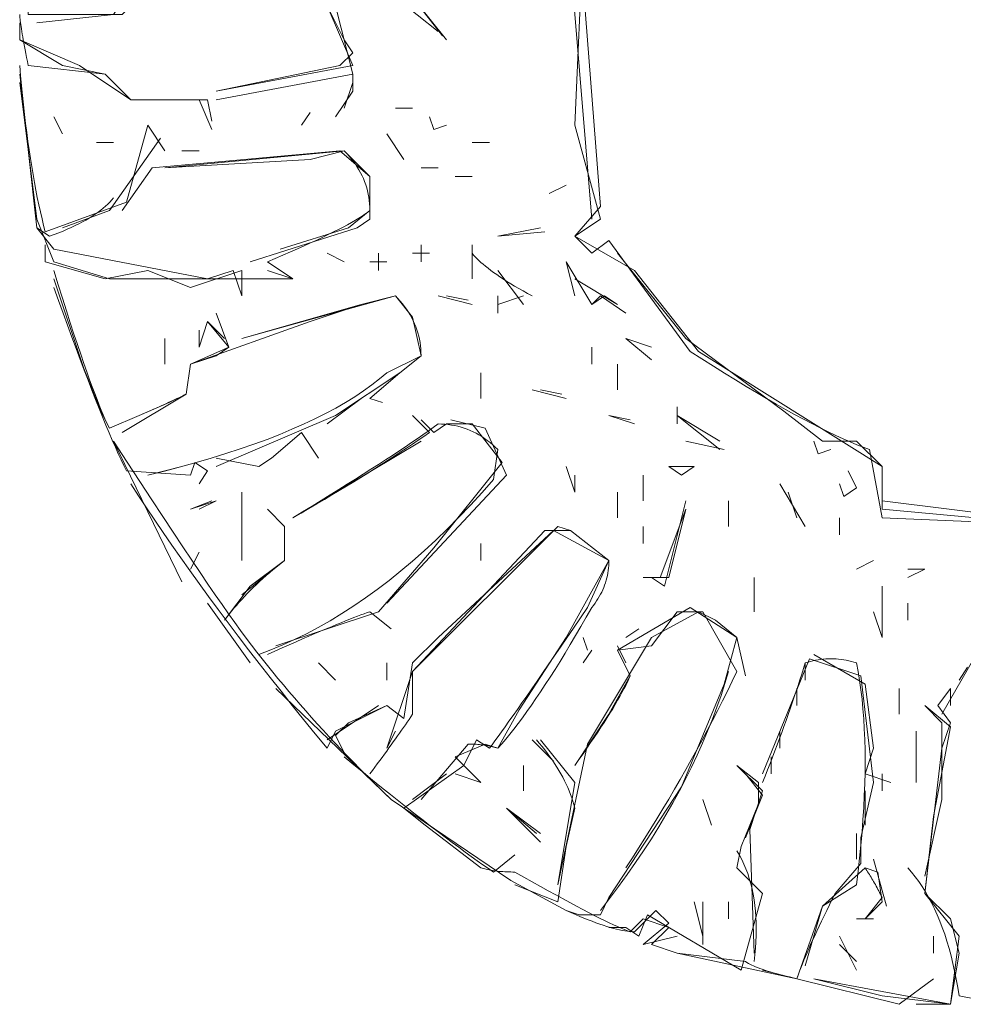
# Model space of a CAD drawing. Header units: inches. Extents: x -47 to 91, y 143 to 395.
# Tile 5 of 8: x -33 to 15, y 296 to 347. Entities that reach past the tile are written whole.
import ezdxf

# ---------------------------------------------------------------- set-up
doc = ezdxf.new("R2010")
doc.units = ezdxf.units.IN
doc.header["$MEASUREMENT"] = 0
doc.linetypes.add('Durchgehend', pattern=[0])
doc.layers.get('0').update_dxf_attribs({"linetype": 'Durchgehend', "lineweight": 0})

msp = doc.modelspace()

# ---------------------------------------------------------------- linework, layer by layer
at = {"color": 2, "linetype": 'Durchgehend', "lineweight": 0, "true_color": 0xffff00}
for p, q in [((-5.265, 352.639), (-3.946, 336.815)), ((-14.056, 348.243), (-11.858, 346.485)), ((-16.693, 342.529), (-16.254, 343.848)), ((-16.254, 344.287), (-16.254, 343.408)), ((-17.133, 342.089), (-16.254, 343.408)), ((-14.056, 342.529), (-13.177, 342.529)), ((-31.638, 342.089), (-31.199, 341.21)), ((-18.891, 341.65), (-18.452, 342.309)), ((-26.803, 341.65), (-25.924, 340.331)), ((-14.496, 341.21), (-13.617, 339.892)), ((-29.441, 340.771), (-28.562, 340.771)), ((-25.924, 339.452), (-16.693, 340.331)), ((-25.045, 340.331), (-24.166, 340.331)), ((-10.1, 340.771), (-9.221, 340.771)), ((-10.1, 340.771), (-9.221, 340.771)), ((-10.1, 340.771), (-9.221, 340.771)), ((-12.737, 339.452), (-11.858, 339.452)), ((-10.979, 339.013), (-10.1, 339.013)), ((-6.144, 338.133), (-5.265, 338.573)), ((-8.781, 335.936), (-6.584, 336.375)), ((-8.781, 335.936), (-6.584, 336.375)), ((-8.781, 335.936), (-6.364, 336.155)), ((-12.737, 335.496), (-12.737, 334.617)), ((-10.1, 335.496), (-10.1, 333.738)), ((-17.573, 335.057), (-16.693, 334.617)), ((-14.935, 335.057), (-14.935, 334.177)), ((-13.177, 335.057), (-12.298, 335.057)), ((-20.649, 334.617), (-19.331, 333.738)), ((-15.375, 334.617), (-14.496, 334.617)), ((-5.265, 334.617), (-4.825, 332.859)), ((-20.649, 334.177), (-19.331, 333.738)), ((-8.781, 334.177), (-7.463, 332.419)), ((-4.825, 333.738), (-2.628, 332.419)), ((-11.858, 332.859), (-10.1, 332.419)), ((-11.858, 332.859), (-10.1, 332.419)), ((-11.419, 332.859), (-10.32, 332.639)), ((-8.781, 332.859), (-8.781, 331.98)), ((-8.781, 332.419), (-7.463, 332.859)), ((-23.726, 331.54), (-22.847, 330.661)), ((-25.924, 330.661), (-25.924, 329.342)), ((-24.166, 331.1), (-24.166, 330.221)), ((-24.166, 331.1), (-24.166, 330.221)), ((-2.188, 330.661), (-0.869, 329.562)), ((-2.188, 330.661), (-0.869, 330.221)), ((-2.188, 330.661), (-1.529, 330.441)), ((-3.946, 330.221), (-3.946, 329.342)), ((-2.628, 329.342), (-2.628, 328.024)), ((-9.66, 328.903), (-9.66, 327.584)), ((-7.023, 328.024), (-5.265, 327.584)), ((-7.023, 328.024), (-5.265, 327.584)), ((-6.584, 328.024), (-5.485, 327.804)), ((-17.573, 326.265), (-15.814, 327.584)), ((0.449, 327.144), (0.449, 326.265)), ((-28.781, 326.046), (-27.243, 326.705)), ((-28.781, 326.046), (-27.243, 326.705)), ((-12.298, 325.826), (-13.177, 326.705)), ((-3.067, 326.705), (-1.968, 326.485)), ((-3.067, 326.705), (-1.968, 326.485)), ((-3.067, 326.705), (-1.748, 326.265)), ((0.449, 326.705), (2.647, 324.947)), ((0.449, 326.705), (2.647, 325.386)), ((-12.078, 325.826), (-12.737, 326.485)), ((-28.562, 325.386), (-25.045, 318.133)), ((-19.331, 321.43), (-12.737, 325.386)), ((0.889, 325.386), (2.867, 324.947)), ((-9.001, 323.408), (-8.781, 324.947)), ((-26.803, 323.628), (-25.045, 324.068)), ((-5.265, 324.068), (-4.825, 322.749)), ((0.01, 324.068), (1.329, 324.068)), ((0.449, 324.068), (1.329, 324.068)), ((-4.825, 323.628), (-4.825, 322.749)), ((-1.309, 323.628), (-1.309, 322.309)), ((5.724, 323.188), (7.043, 320.991)), ((-21.968, 322.749), (-21.968, 319.232)), ((-21.968, 322.749), (-21.968, 320.111)), ((-2.628, 322.749), (-2.628, 321.43)), ((-2.628, 322.749), (-2.628, 321.43)), ((6.164, 322.749), (6.603, 321.43)), ((6.164, 322.749), (6.603, 321.43)), ((-24.606, 321.87), (-23.507, 322.309)), ((-24.606, 321.87), (-23.287, 322.309)), ((-24.166, 321.87), (-23.287, 322.309)), ((-21.968, 322.309), (-21.968, 320.111)), ((3.087, 322.309), (3.087, 320.991)), ((8.801, 321.43), (8.801, 320.551)), ((-1.309, 320.991), (-1.309, 320.111)), ((-9.66, 320.111), (-9.66, 319.232)), ((-24.606, 318.793), (-24.166, 319.672)), ((9.68, 318.793), (10.559, 319.232)), ((12.318, 318.353), (13.197, 318.793)), ((12.318, 318.793), (13.197, 318.793)), ((4.405, 318.353), (4.405, 316.595)), ((10.999, 317.914), (10.999, 317.035)), ((10.999, 317.914), (10.999, 316.155)), ((-23.726, 317.035), (-21.529, 313.958)), ((12.318, 317.035), (12.318, 316.155)), ((-15.375, 316.595), (-14.276, 315.716)), ((1.548, 316.595), (-0.869, 315.276)), ((10.559, 316.595), (10.999, 315.276)), ((10.999, 316.155), (10.999, 315.276)), ((-2.188, 315.276), (-1.529, 315.716)), ((-4.386, 315.276), (-4.166, 314.617)), ((-4.386, 313.958), (-3.946, 314.617)), ((-2.628, 314.837), (-2.188, 313.958)), ((-18.012, 313.958), (-17.133, 313.079)), ((-14.496, 313.958), (-14.496, 313.079)), ((7.043, 313.958), (7.043, 313.079)), ((7.482, 314.397), (10.12, 312.859)), ((14.076, 311.32), (15.834, 314.397)), ((14.955, 313.079), (15.394, 313.738)), ((6.603, 312.639), (6.603, 311.76)), ((11.878, 312.639), (11.878, 311.32)), ((14.515, 312.639), (14.515, 311.76)), ((-17.573, 310.002), (-14.935, 311.76)), ((14.515, 310.661), (13.197, 311.76)), ((-14.496, 309.562), (-14.056, 310.441)), ((5.724, 310.441), (5.724, 309.562)), ((12.757, 310.441), (12.757, 307.804)), ((-7.023, 310.002), (-5.924, 308.903)), ((-10.32, 309.782), (-12.737, 306.925)), ((12.757, 309.562), (12.757, 308.243)), ((12.757, 309.562), (12.757, 307.804)), ((5.285, 309.122), (5.285, 308.243)), ((-7.463, 308.683), (-7.463, 307.364)), ((-13.177, 306.925), (-11.419, 308.243)), ((-10.979, 308.243), (-9.66, 307.804)), ((10.12, 308.243), (11.438, 307.804)), ((10.999, 308.243), (10.999, 307.364)), ((10.12, 307.364), (10.12, 305.606)), ((1.768, 306.925), (2.208, 305.606)), ((-8.342, 306.485), (-6.584, 304.727)), ((-8.342, 306.485), (-6.803, 305.166)), ((-8.342, 306.485), (-6.584, 305.166)), ((9.68, 305.166), (9.68, 303.848)), ((-9.001, 303.188), (-7.902, 304.068)), ((10.559, 303.848), (11.219, 301.43)), ((10.999, 301.87), (10.12, 300.771)), ((1.329, 301.65), (1.768, 299.892)), ((1.768, 301.65), (1.768, 300.771)), ((3.087, 301.65), (3.087, 300.771)), ((3.087, 301.65), (3.087, 300.771)), ((1.768, 301.21), (1.768, 299.452)), ((9.68, 300.771), (10.559, 300.771)), ((8.801, 299.892), (9.68, 298.133)), ((13.636, 299.892), (13.636, 299.013)), ((-0.869, 299.452), (0.449, 299.013)), ((8.801, 299.452), (9.68, 298.573)), ((3.966, 298.573), (0.449, 299.013)), ((12.757, 296.375), (14.515, 296.375))]:
    msp.add_line(p, q, dxfattribs=at)
at = {"color": 2, "linetype": 'Durchgehend', "lineweight": 0, "true_color": 0xffff00, "flags": 128}
for points in [[(-5.265, 352.639), (-4.386, 351.32), (-4.825, 341.65), (-3.507, 336.815), (-4.825, 335.936), (-3.946, 335.057), (-3.067, 335.716), (1.109, 330.002)], [(-4.606, 351.54), (-3.507, 337.474), (-4.825, 335.936), (-1.748, 334.177), (1.548, 330.002), (10.999, 324.068), (10.999, 322.309), (18.032, 321.43), (20.23, 320.991), (20.889, 321.43), (21.548, 323.188), (23.307, 323.628)], [(-32.957, 349.562), (-32.957, 347.364), (-28.122, 347.364), (-26.803, 348.683), (-19.77, 348.243), (-17.573, 347.804), (-16.254, 344.727), (-23.287, 343.408)], [(-32.957, 349.562), (-32.957, 347.364), (-28.122, 347.364), (-26.803, 348.683), (-17.573, 347.804), (-16.693, 346.046), (-16.254, 345.386), (-16.913, 344.727), (-23.287, 343.408)], [(-32.518, 346.925), (-28.562, 347.364), (-28.122, 348.024), (-24.166, 348.683), (-20.649, 348.243), (-17.133, 347.804), (-16.254, 344.287), (-23.287, 342.969)], [(-14.056, 348.243), (-13.177, 348.243), (-11.419, 346.046)], [(-14.056, 348.243), (-13.177, 348.243), (-11.639, 346.265)], [(-33.397, 347.364), (-33.396, 347.316), (-33.392, 347.259), (-33.387, 347.193), (-33.379, 347.118), (-33.369, 347.035), (-33.357, 346.942), (-33.343, 346.841), (-33.326, 346.731), (-33.308, 346.613), (-33.287, 346.485), (-33.264, 346.349), (-33.238, 346.204), (-33.211, 346.05), (-33.181, 345.887), (-33.149, 345.716), (-33.115, 345.536), (-33.079, 345.347), (-33.041, 345.149), (-33, 344.942), (-32.957, 344.727)], [(-33.397, 346.925), (-33.397, 346.046), (-31.199, 344.727), (-29.001, 344.287), (-27.682, 342.969), (-23.726, 342.969), (-23.507, 341.87)], [(-33.397, 346.925), (-33.397, 346.046), (-30.32, 344.727), (-27.682, 342.969), (-23.726, 342.969), (-23.507, 341.87)], [(-33.397, 344.727), (-33.352, 344.204), (-33.304, 343.692), (-33.255, 343.189), (-33.203, 342.696), (-33.149, 342.213), (-33.093, 341.74), (-33.035, 341.277), (-32.975, 340.824), (-32.912, 340.38), (-32.847, 339.947), (-32.78, 339.523), (-32.711, 339.109), (-32.64, 338.705), (-32.566, 338.311), (-32.49, 337.927), (-32.412, 337.553), (-32.332, 337.189), (-32.249, 336.835), (-32.165, 336.49), (-32.078, 336.155)], [(-32.957, 344.727), (-29.001, 344.287), (-27.682, 342.969), (-24.166, 342.969), (-23.507, 341.43)], [(-33.397, 344.287), (-32.518, 336.375), (-31.858, 335.936)], [(-33.397, 343.848), (-32.518, 336.815), (-31.638, 334.617)], [(-12.298, 342.089), (-12.078, 341.43), (-11.419, 341.65)], [(-32.078, 336.155), (-27.902, 337.694), (-26.803, 341.65)], [(-31.199, 336.375), (-28.781, 337.254), (-26.144, 340.991)], [(-28.122, 337.254), (-26.584, 339.452), (-16.913, 340.331), (-15.375, 339.013), (-15.375, 336.815), (-16.034, 336.375), (-21.529, 334.617)], [(-25.924, 339.452), (-18.452, 339.892), (-16.693, 340.331)], [(-16.693, 340.331), (-15.375, 339.013), (-15.375, 337.254)], [(-16.693, 340.331), (-16.565, 340.198), (-16.443, 340.063), (-16.328, 339.926), (-16.219, 339.786), (-16.117, 339.644), (-16.021, 339.5), (-15.932, 339.354), (-15.85, 339.206), (-15.774, 339.055), (-15.704, 338.903), (-15.642, 338.748), (-15.586, 338.591), (-15.536, 338.431), (-15.493, 338.27), (-15.457, 338.106), (-15.428, 337.94), (-15.404, 337.772), (-15.388, 337.602), (-15.378, 337.429), (-15.375, 337.254)], [(-31.858, 335.936), (-31.62, 336.024), (-31.39, 336.114), (-31.168, 336.204), (-30.953, 336.296), (-30.746, 336.389), (-30.546, 336.483), (-30.354, 336.578), (-30.17, 336.674), (-29.994, 336.771), (-29.825, 336.87), (-29.664, 336.969), (-29.511, 337.07), (-29.365, 337.171), (-29.228, 337.274), (-29.097, 337.378), (-28.975, 337.483), (-28.86, 337.589), (-28.753, 337.696), (-28.653, 337.804), (-28.562, 337.914)], [(-15.375, 337.254), (-15.492, 337.164), (-15.625, 337.07), (-15.774, 336.971), (-15.937, 336.868), (-16.117, 336.76), (-16.311, 336.648), (-16.521, 336.531), (-16.746, 336.41), (-16.987, 336.285), (-17.243, 336.155), (-17.514, 336.021), (-17.801, 335.883), (-18.103, 335.74), (-18.421, 335.593), (-18.754, 335.441), (-19.102, 335.285), (-19.466, 335.125), (-19.845, 334.96), (-20.24, 334.791), (-20.649, 334.617)], [(-15.375, 337.254), (-16.474, 336.375), (-19.99, 335.276)], [(-32.518, 336.375), (-31.638, 335.276), (-23.726, 333.738), (-22.408, 334.177), (-21.968, 332.859)], [(-32.078, 335.496), (-32.078, 334.617), (-29.001, 333.738), (-26.803, 334.177), (-24.606, 333.298), (-21.968, 334.177), (-21.968, 332.859)], [(-10.1, 335.057), (-10.03, 334.968), (-9.951, 334.876), (-9.863, 334.783), (-9.766, 334.687), (-9.66, 334.589), (-9.546, 334.489), (-9.423, 334.387), (-9.291, 334.283), (-9.151, 334.176), (-9.001, 334.068), (-8.843, 333.957), (-8.676, 333.843), (-8.5, 333.728), (-8.315, 333.61), (-8.122, 333.491), (-7.92, 333.369), (-7.709, 333.244), (-7.489, 333.118), (-7.26, 332.989), (-7.023, 332.859)], [(-2.628, 335.057), (0.889, 330.661), (5.944, 326.925)], [(-31.638, 334.617), (-28.781, 333.738), (-19.331, 333.738)], [(-5.265, 334.617), (-3.946, 332.419), (-3.287, 332.859), (-2.628, 332.419)], [(-31.638, 334.177), (-31.413, 333.44), (-31.197, 332.745), (-30.99, 332.09), (-30.793, 331.475), (-30.605, 330.898), (-30.426, 330.358), (-30.256, 329.854), (-30.095, 329.384), (-29.942, 328.949), (-29.798, 328.546), (-29.662, 328.174), (-29.534, 327.832), (-29.414, 327.519), (-29.302, 327.234), (-29.197, 326.976), (-29.1, 326.744), (-29.01, 326.535), (-28.927, 326.35), (-28.851, 326.187), (-28.781, 326.046)], [(-31.638, 333.738), (-30.1, 329.122), (-29.221, 326.925), (-28.781, 326.046)], [(-31.638, 333.298), (-31.399, 332.627), (-31.166, 331.977), (-30.938, 331.348), (-30.715, 330.74), (-30.498, 330.153), (-30.287, 329.586), (-30.081, 329.041), (-29.88, 328.516), (-29.685, 328.012), (-29.496, 327.529), (-29.312, 327.067), (-29.133, 326.626), (-28.96, 326.205), (-28.792, 325.806), (-28.63, 325.427), (-28.474, 325.07), (-28.323, 324.733), (-28.177, 324.417), (-28.037, 324.122), (-27.902, 323.848)], [(-21.968, 330.661), (-15.814, 332.419), (-14.056, 332.859)], [(-14.496, 328.903), (-12.737, 329.782), (-13.177, 331.76), (-14.056, 332.859), (-21.968, 330.661)], [(-18.452, 331.54), (-15.814, 332.419), (-14.056, 332.859)], [(-14.056, 332.859), (-13.928, 332.726), (-13.806, 332.591), (-13.69, 332.453), (-13.581, 332.314), (-13.479, 332.172), (-13.384, 332.028), (-13.295, 331.882), (-13.212, 331.733), (-13.136, 331.583), (-13.067, 331.43), (-13.004, 331.275), (-12.948, 331.118), (-12.899, 330.959), (-12.856, 330.797), (-12.82, 330.633), (-12.79, 330.468), (-12.767, 330.299), (-12.751, 330.129), (-12.741, 329.957), (-12.737, 329.782)], [(-14.056, 332.859), (-13.177, 331.76), (-12.737, 329.782)], [(-3.946, 332.419), (-3.507, 332.859), (-2.188, 331.98)], [(-28.122, 325.826), (-24.825, 327.804), (-24.606, 329.342), (-23.287, 329.782), (-22.628, 330.221), (-23.287, 331.98)], [(-24.825, 327.804), (-24.606, 329.342), (-18.452, 331.54)], [(-24.825, 327.804), (-24.606, 329.342), (-22.628, 330.221), (-23.726, 331.54), (-24.166, 330.221)], [(-12.737, 329.782), (-13.836, 328.903), (-17.133, 326.705), (-23.287, 324.068)], [(-12.737, 329.782), (-13.836, 328.903), (-15.375, 327.584), (-14.715, 327.364)], [(1.109, 330.002), (1.716, 329.613), (2.309, 329.239), (2.886, 328.879), (3.447, 328.533), (3.993, 328.202), (4.524, 327.885), (5.039, 327.582), (5.539, 327.294), (6.024, 327.02), (6.493, 326.76), (6.947, 326.514), (7.386, 326.283), (7.809, 326.066), (8.216, 325.863), (8.609, 325.675), (8.986, 325.5), (9.347, 325.341), (9.693, 325.195), (10.024, 325.064), (10.339, 324.947)], [(-26.803, 323.628), (-25.948, 323.84), (-25.118, 324.057), (-24.313, 324.279), (-23.533, 324.507), (-22.779, 324.741), (-22.049, 324.98), (-21.346, 325.224), (-20.667, 325.474), (-20.014, 325.73), (-19.386, 325.991), (-18.783, 326.257), (-18.206, 326.529), (-17.653, 326.807), (-17.126, 327.089), (-16.625, 327.378), (-16.148, 327.672), (-15.697, 327.971), (-15.271, 328.276), (-14.871, 328.587), (-14.496, 328.903)], [(-27.243, 326.705), (-25.704, 327.364), (-24.825, 327.804)], [(-27.243, 326.705), (-27.091, 326.77), (-26.942, 326.835), (-26.796, 326.898), (-26.654, 326.96), (-26.515, 327.021), (-26.379, 327.081), (-26.247, 327.139), (-26.118, 327.197), (-25.992, 327.254), (-25.869, 327.309), (-25.75, 327.364), (-25.634, 327.417), (-25.521, 327.469), (-25.412, 327.52), (-25.306, 327.57), (-25.203, 327.619), (-25.104, 327.667), (-25.008, 327.714), (-24.915, 327.759), (-24.825, 327.804)], [(5.944, 326.925), (7.922, 325.386), (9.68, 325.386)], [(-11.858, 326.265), (-12.107, 326.086), (-12.368, 325.9), (-12.643, 325.708), (-12.931, 325.509), (-13.232, 325.304), (-13.546, 325.092), (-13.874, 324.873), (-14.214, 324.648), (-14.568, 324.416), (-14.935, 324.177), (-15.315, 323.932), (-15.709, 323.681), (-16.115, 323.422), (-16.535, 323.158), (-16.968, 322.886), (-17.414, 322.608), (-17.874, 322.324), (-18.346, 322.032), (-18.832, 321.735), (-19.331, 321.43)], [(-14.496, 317.035), (-8.342, 323.628), (-9.441, 326.046), (-11.199, 326.485)], [(-12.078, 319.892), (-8.562, 324.287), (-10.1, 326.265)], [(-10.1, 326.265), (-11.419, 326.265), (-12.078, 325.826)], [(-8.781, 324.947), (-8.914, 325.075), (-9.05, 325.197), (-9.187, 325.313), (-9.326, 325.421), (-9.468, 325.524), (-9.612, 325.619), (-9.758, 325.708), (-9.907, 325.791), (-10.057, 325.866), (-10.21, 325.936), (-10.365, 325.998), (-10.522, 326.054), (-10.681, 326.104), (-10.843, 326.147), (-11.007, 326.183), (-11.173, 326.213), (-11.341, 326.236), (-11.511, 326.252), (-11.684, 326.262), (-11.858, 326.265)], [(-23.287, 324.507), (-21.089, 324.068), (-20.43, 324.507), (-18.891, 325.826), (-18.012, 324.507)], [(-19.331, 321.43), (-18.917, 321.671), (-18.509, 321.909), (-18.108, 322.146), (-17.713, 322.38), (-17.325, 322.611), (-16.944, 322.841), (-16.569, 323.069), (-16.201, 323.294), (-15.84, 323.517), (-15.485, 323.738), (-15.136, 323.957), (-14.795, 324.173), (-14.459, 324.387), (-14.131, 324.599), (-13.809, 324.809), (-13.493, 325.017), (-13.185, 325.222), (-12.882, 325.426), (-12.587, 325.627), (-12.298, 325.826)], [(-28.562, 325.386), (-27.861, 324.304), (-27.206, 323.297), (-26.596, 322.362), (-26.028, 321.493), (-25.498, 320.688), (-25.004, 319.942), (-24.543, 319.251), (-24.113, 318.612), (-23.711, 318.02), (-23.335, 317.471), (-22.981, 316.961), (-22.647, 316.487), (-22.331, 316.044), (-22.029, 315.629), (-21.739, 315.237), (-21.458, 314.865), (-21.184, 314.508), (-20.914, 314.163), (-20.645, 313.825), (-20.375, 313.491), (-20.101, 313.157), (-19.823, 312.822), (-19.541, 312.488), (-19.255, 312.154), (-18.966, 311.82), (-18.673, 311.486), (-18.377, 311.152), (-18.078, 310.819), (-17.775, 310.487), (-17.47, 310.156), (-17.161, 309.826), (-16.85, 309.497), (-16.536, 309.169), (-16.22, 308.843), (-15.901, 308.519), (-15.58, 308.196), (-15.257, 307.875), (-14.932, 307.556), (-14.605, 307.239), (-14.276, 306.925)], [(7.482, 325.386), (7.702, 324.727), (8.361, 324.947)], [(9.68, 325.386), (10.999, 324.068), (10.999, 321.87), (20.669, 320.991), (21.548, 323.188), (23.307, 323.628)], [(10.339, 324.947), (10.999, 321.43), (21.548, 320.991), (21.548, 323.188), (23.307, 323.628)], [(-27.902, 323.848), (-24.606, 323.628), (-24.386, 324.287), (-23.726, 323.848), (-24.166, 323.188)], [(0.01, 324.068), (0.669, 323.628), (1.329, 324.068)], [(8.801, 323.188), (9.021, 322.529), (9.68, 322.969), (9.241, 323.848)], [(-27.682, 323.188), (-27.281, 322.57), (-26.869, 321.944), (-26.446, 321.313), (-26.012, 320.674), (-25.567, 320.029), (-25.111, 319.377), (-24.644, 318.719), (-24.166, 318.054), (-23.677, 317.383), (-23.177, 316.705), (-22.666, 316.02), (-22.144, 315.329), (-21.611, 314.631), (-21.067, 313.927), (-20.512, 313.216), (-19.946, 312.498), (-19.369, 311.774), (-18.781, 311.043), (-18.182, 310.306), (-17.573, 309.562)], [(-21.089, 314.397), (-20.474, 314.629), (-19.86, 314.883), (-19.248, 315.16), (-18.636, 315.461), (-18.026, 315.785), (-17.417, 316.131), (-16.808, 316.501), (-16.201, 316.894), (-15.595, 317.31), (-14.99, 317.749), (-14.386, 318.211), (-13.784, 318.696), (-13.182, 319.204), (-12.581, 319.736), (-11.982, 320.29), (-11.384, 320.868), (-10.786, 321.468), (-10.19, 322.092), (-9.595, 322.738), (-9.001, 323.408)], [(-0.869, 318.353), (-0.21, 317.914), (0.889, 322.309)], [(-21.968, 317.474), (-19.77, 319.232), (-19.77, 320.991), (-20.649, 321.87)], [(-19.77, 319.232), (-19.77, 320.991), (-20.649, 321.87)], [(-19.77, 319.232), (-19.77, 320.991), (-20.649, 321.87)], [(-1.309, 318.353), (0.01, 318.353), (0.889, 321.87)], [(-1.309, 318.353), (-0.43, 318.353), (0.889, 321.87)], [(-16.693, 309.342), (-17.133, 310.221), (-16.474, 310.881), (-14.496, 311.76), (-13.617, 311.101), (-13.177, 313.958), (-11.858, 315.276), (-5.924, 320.771), (-3.067, 319.232), (-4.166, 316.815)], [(-14.496, 309.562), (-13.177, 313.518), (-6.364, 320.771)], [(-13.177, 311.32), (-13.177, 313.518), (-5.704, 320.991), (-5.045, 320.771), (-3.067, 319.232)], [(-6.364, 320.771), (-5.045, 320.771), (-3.067, 319.232), (-5.265, 315.276)], [(-20.21, 314.837), (-14.935, 316.595), (-12.078, 319.892)], [(-22.847, 316.155), (-22.735, 316.309), (-22.619, 316.463), (-22.498, 316.617), (-22.373, 316.771), (-22.243, 316.925), (-22.109, 317.079), (-21.97, 317.232), (-21.828, 317.386), (-21.68, 317.54), (-21.529, 317.694), (-21.373, 317.848), (-21.212, 318.002), (-21.047, 318.155), (-20.878, 318.309), (-20.704, 318.463), (-20.526, 318.617), (-20.344, 318.771), (-20.157, 318.925), (-19.966, 319.079), (-19.77, 319.232)], [(-22.847, 316.155), (-21.529, 317.914), (-19.77, 319.232)], [(-3.067, 319.232), (-3.069, 319.101), (-3.076, 318.971), (-3.087, 318.842), (-3.102, 318.714), (-3.122, 318.587), (-3.146, 318.461), (-3.175, 318.336), (-3.208, 318.213), (-3.245, 318.09), (-3.287, 317.969), (-3.333, 317.848), (-3.384, 317.729), (-3.439, 317.611), (-3.498, 317.494), (-3.562, 317.378), (-3.63, 317.263), (-3.702, 317.149), (-3.779, 317.037), (-3.86, 316.925), (-3.946, 316.815)], [(-20.649, 314.397), (-20.26, 314.57), (-19.885, 314.736), (-19.522, 314.895), (-19.173, 315.048), (-18.836, 315.194), (-18.513, 315.333), (-18.203, 315.466), (-17.907, 315.593), (-17.623, 315.713), (-17.353, 315.826), (-17.096, 315.932), (-16.852, 316.032), (-16.621, 316.126), (-16.403, 316.213), (-16.199, 316.293), (-16.008, 316.366), (-15.83, 316.433), (-15.665, 316.494), (-15.513, 316.548), (-15.375, 316.595)], [(-4.166, 316.815), (-4.534, 316.275), (-4.889, 315.753), (-5.232, 315.25), (-5.564, 314.766), (-5.883, 314.301), (-6.19, 313.854), (-6.485, 313.426), (-6.768, 313.017), (-7.039, 312.626), (-7.298, 312.254), (-7.545, 311.901), (-7.779, 311.566), (-8.002, 311.251), (-8.212, 310.953), (-8.41, 310.675), (-8.597, 310.415), (-8.771, 310.174), (-8.933, 309.951), (-9.083, 309.747), (-9.221, 309.562)], [(-3.946, 316.815), (-4.23, 316.316), (-4.509, 315.832), (-4.784, 315.363), (-5.054, 314.907), (-5.32, 314.466), (-5.581, 314.039), (-5.839, 313.626), (-6.091, 313.228), (-6.34, 312.844), (-6.584, 312.474), (-6.823, 312.119), (-7.058, 311.777), (-7.289, 311.451), (-7.515, 311.138), (-7.737, 310.84), (-7.955, 310.555), (-8.168, 310.286), (-8.377, 310.03), (-8.581, 309.789), (-8.781, 309.562)], [(3.526, 313.518), (1.768, 316.595), (0.449, 316.595), (-0.869, 314.837), (-2.628, 314.617), (-1.968, 313.298), (-3.067, 311.32), (-4.825, 308.683)], [(-1.968, 313.298), (-2.628, 314.617), (1.109, 316.815), (3.526, 315.276), (3.966, 313.298)], [(3.526, 315.276), (2.427, 316.155), (1.548, 316.595)], [(-5.265, 315.276), (-7.682, 311.54), (-8.781, 309.562)], [(-0.869, 315.276), (-4.166, 309.782), (-5.704, 302.529)], [(-3.507, 300.991), (-3.067, 301.87), (0.669, 307.584), (2.867, 312.859), (3.526, 315.276)], [(4.845, 308.243), (7.263, 314.177), (9.9, 313.298), (10.559, 307.804), (9.9, 304.947), (9.9, 303.628), (8.581, 302.09)], [(4.845, 307.804), (4.976, 308.132), (5.104, 308.459), (5.231, 308.783), (5.355, 309.105), (5.477, 309.425), (5.597, 309.742), (5.714, 310.058), (5.83, 310.371), (5.943, 310.682), (6.054, 310.991), (6.163, 311.297), (6.269, 311.602), (6.374, 311.904), (6.476, 312.204), (6.576, 312.502), (6.674, 312.797), (6.769, 313.091), (6.863, 313.382), (6.954, 313.671), (7.043, 313.958)], [(7.043, 313.958), (7.175, 313.999), (7.307, 314.037), (7.438, 314.07), (7.57, 314.098), (7.702, 314.122), (7.834, 314.142), (7.966, 314.158), (8.098, 314.169), (8.23, 314.175), (8.361, 314.177), (8.493, 314.175), (8.625, 314.169), (8.757, 314.158), (8.889, 314.142), (9.021, 314.122), (9.153, 314.098), (9.285, 314.07), (9.416, 314.037), (9.548, 313.999), (9.68, 313.958)], [(9.68, 313.958), (9.764, 313.511), (9.838, 313.052), (9.904, 312.58), (9.961, 312.094), (10.01, 311.595), (10.049, 311.083), (10.08, 310.558), (10.102, 310.019), (10.115, 309.468), (10.12, 308.903), (10.115, 308.325), (10.102, 307.733), (10.08, 307.129), (10.049, 306.511), (10.01, 305.881), (9.961, 305.237), (9.904, 304.58), (9.838, 303.909), (9.764, 303.226), (9.68, 302.529)], [(-3.507, 301.21), (-3.031, 301.826), (-2.57, 302.441), (-2.125, 303.057), (-1.696, 303.672), (-1.281, 304.287), (-0.882, 304.903), (-0.499, 305.518), (-0.131, 306.133), (0.222, 306.749), (0.559, 307.364), (0.881, 307.98), (1.188, 308.595), (1.479, 309.21), (1.755, 309.826), (2.015, 310.441), (2.26, 311.057), (2.49, 311.672), (2.704, 312.287), (2.903, 312.903), (3.087, 313.518)], [(-2.188, 303.408), (-1.861, 303.914), (-1.537, 304.419), (-1.219, 304.925), (-0.904, 305.43), (-0.595, 305.936), (-0.289, 306.441), (0.012, 306.947), (0.309, 307.452), (0.601, 307.958), (0.889, 308.463), (1.172, 308.969), (1.452, 309.474), (1.726, 309.98), (1.997, 310.485), (2.263, 310.991), (2.524, 311.496), (2.781, 312.002), (3.034, 312.507), (3.282, 313.013), (3.526, 313.518)], [(-4.825, 308.683), (-4.609, 308.987), (-4.401, 309.283), (-4.201, 309.571), (-4.008, 309.852), (-3.823, 310.125), (-3.645, 310.391), (-3.475, 310.648), (-3.313, 310.898), (-3.159, 311.141), (-3.012, 311.375), (-2.873, 311.602), (-2.742, 311.821), (-2.618, 312.033), (-2.502, 312.237), (-2.394, 312.433), (-2.293, 312.621), (-2.201, 312.802), (-2.115, 312.975), (-2.038, 313.141), (-1.968, 313.298)], [(-20.21, 312.639), (-14.276, 306.925), (-8.122, 302.749), (-5.265, 301.21), (-4.606, 300.991), (-3.507, 300.991)], [(7.482, 297.694), (14.515, 296.375), (14.955, 299.892), (13.197, 302.09), (14.076, 309.562), (14.515, 310.881), (13.856, 311.76), (14.515, 312.639)], [(10.12, 312.859), (10.559, 309.562), (10.12, 308.243)], [(-17.573, 309.562), (-17.133, 310.441), (-14.496, 311.76)], [(13.197, 311.76), (14.076, 310.881), (14.076, 306.925), (13.197, 302.969)], [(-15.375, 308.243), (-15.244, 308.418), (-15.115, 308.591), (-14.989, 308.761), (-14.865, 308.929), (-14.743, 309.095), (-14.623, 309.259), (-14.506, 309.42), (-14.39, 309.58), (-14.277, 309.737), (-14.166, 309.892), (-14.057, 310.044), (-13.951, 310.195), (-13.846, 310.343), (-13.744, 310.49), (-13.644, 310.633), (-13.546, 310.775), (-13.451, 310.915), (-13.357, 311.052), (-13.266, 311.187), (-13.177, 311.32)], [(13.197, 302.09), (13.636, 306.046), (14.515, 310.661)], [(-9.221, 309.562), (-9.88, 310.002), (-10.54, 308.683), (-13.617, 306.485), (-12.518, 305.606), (-9.66, 303.408)], [(-4.825, 306.485), (-4.872, 306.661), (-4.924, 306.837), (-4.982, 307.013), (-5.045, 307.188), (-5.114, 307.364), (-5.188, 307.54), (-5.268, 307.716), (-5.353, 307.892), (-5.443, 308.068), (-5.54, 308.243), (-5.641, 308.419), (-5.748, 308.595), (-5.861, 308.771), (-5.979, 308.947), (-6.103, 309.122), (-6.232, 309.298), (-6.367, 309.474), (-6.507, 309.65), (-6.652, 309.826), (-6.803, 310.002)], [(-6.584, 310.002), (-4.825, 307.804), (-5.704, 302.529)], [(-8.781, 309.562), (-9.441, 309.782), (-10.979, 309.122), (-9.66, 307.804)], [(-8.781, 309.562), (-8.848, 309.583), (-8.915, 309.604), (-8.984, 309.623), (-9.054, 309.641), (-9.125, 309.658), (-9.197, 309.674), (-9.27, 309.689), (-9.344, 309.703), (-9.419, 309.715), (-9.496, 309.727), (-9.573, 309.737), (-9.652, 309.747), (-9.731, 309.755), (-9.812, 309.762), (-9.894, 309.768), (-9.977, 309.773), (-10.061, 309.777), (-10.146, 309.78), (-10.232, 309.781), (-10.32, 309.782)], [(-16.693, 309.122), (-16.194, 308.711), (-15.707, 308.311), (-15.231, 307.924), (-14.768, 307.549), (-14.317, 307.186), (-13.878, 306.835), (-13.451, 306.496), (-13.036, 306.169), (-12.634, 305.854), (-12.243, 305.551), (-11.864, 305.26), (-11.498, 304.982), (-11.143, 304.715), (-10.801, 304.461), (-10.471, 304.219), (-10.153, 303.988), (-9.847, 303.77), (-9.553, 303.564), (-9.271, 303.37), (-9.001, 303.188)], [(-1.529, 299.892), (-1.089, 300.991), (3.746, 298.133), (4.845, 302.09), (3.526, 303.408), (3.746, 304.507), (4.625, 306.705), (4.625, 307.804), (3.526, 308.683)], [(3.526, 308.683), (4.845, 307.364), (4.186, 305.386), (4.405, 299.013)], [(3.966, 308.243), (4.845, 307.144), (3.966, 304.947)], [(-7.902, 302.529), (-5.704, 301.65), (-5.265, 304.507), (-4.825, 306.485)], [(3.526, 304.287), (3.654, 304.064), (3.772, 303.835), (3.882, 303.598), (3.983, 303.355), (4.076, 303.106), (4.159, 302.85), (4.234, 302.587), (4.3, 302.318), (4.357, 302.042), (4.405, 301.76), (4.445, 301.471), (4.476, 301.175), (4.498, 300.873), (4.511, 300.564), (4.515, 300.249), (4.511, 299.927), (4.498, 299.598), (4.476, 299.263), (4.445, 298.921), (4.405, 298.573)], [(-9.66, 303.408), (-9.593, 303.387), (-9.524, 303.366), (-9.453, 303.347), (-9.379, 303.329), (-9.303, 303.312), (-9.225, 303.296), (-9.145, 303.281), (-9.063, 303.268), (-8.978, 303.255), (-8.891, 303.243), (-8.802, 303.233), (-8.711, 303.224), (-8.618, 303.215), (-8.522, 303.208), (-8.424, 303.202), (-8.324, 303.197), (-8.222, 303.193), (-8.118, 303.191), (-8.011, 303.189), (-7.902, 303.188)], [(4.845, 298.133), (6.603, 297.694), (7.922, 301.43), (10.12, 303.408), (10.779, 303.188), (10.999, 301.65), (10.12, 300.771)], [(10.12, 303.408), (10.164, 303.342), (10.208, 303.274), (10.252, 303.205), (10.296, 303.136), (10.339, 303.065), (10.383, 302.993), (10.427, 302.92), (10.471, 302.846), (10.515, 302.77), (10.559, 302.694), (10.603, 302.616), (10.647, 302.538), (10.691, 302.458), (10.735, 302.377), (10.779, 302.296), (10.823, 302.213), (10.867, 302.129), (10.911, 302.043), (10.955, 301.957), (10.999, 301.87)], [(12.318, 303.408), (12.512, 303.183), (12.7, 302.947), (12.881, 302.699), (13.056, 302.441), (13.224, 302.172), (13.386, 301.892), (13.541, 301.601), (13.689, 301.298), (13.831, 300.985), (13.966, 300.661), (14.094, 300.326), (14.216, 299.98), (14.332, 299.622), (14.441, 299.254), (14.543, 298.875), (14.638, 298.485), (14.727, 298.084), (14.81, 297.672), (14.886, 297.249), (14.955, 296.815)], [(-7.902, 303.188), (-7.449, 302.93), (-7.012, 302.683), (-6.592, 302.447), (-6.188, 302.221), (-5.801, 302.007), (-5.43, 301.804), (-5.075, 301.611), (-4.737, 301.43), (-4.416, 301.26), (-4.111, 301.101), (-3.823, 300.952), (-3.551, 300.815), (-3.295, 300.688), (-3.056, 300.573), (-2.834, 300.469), (-2.628, 300.375), (-2.438, 300.293), (-2.265, 300.221), (-2.108, 300.161), (-1.968, 300.111)], [(9.68, 302.529), (7.922, 301.43), (7.043, 298.353)], [(8.581, 302.09), (8.43, 301.786), (8.285, 301.492), (8.144, 301.206), (8.01, 300.929), (7.881, 300.661), (7.757, 300.402), (7.639, 300.151), (7.526, 299.909), (7.419, 299.676), (7.318, 299.452), (7.221, 299.237), (7.131, 299.03), (7.046, 298.832), (6.966, 298.643), (6.892, 298.463), (6.823, 298.292), (6.76, 298.129), (6.702, 297.975), (6.65, 297.83), (6.603, 297.694)], [(14.515, 296.375), (14.955, 299.013), (14.515, 300.771), (13.197, 302.09)], [(14.955, 296.815), (17.153, 296.375), (17.592, 300.771), (18.691, 301.65), (19.79, 298.133)], [(-5.265, 301.21), (-5.026, 301.103), (-4.795, 301.002), (-4.569, 300.905), (-4.351, 300.815), (-4.139, 300.73), (-3.933, 300.65), (-3.734, 300.576), (-3.542, 300.507), (-3.356, 300.444), (-3.177, 300.386), (-3.004, 300.334), (-2.839, 300.287), (-2.679, 300.246), (-2.526, 300.21), (-2.38, 300.18), (-2.241, 300.155), (-2.108, 300.136), (-1.981, 300.122), (-1.862, 300.114), (-1.748, 300.111)], [(-1.968, 300.111), (-1.309, 300.771), (0.01, 300.331), (-0.869, 299.452)], [(-1.748, 300.111), (-0.65, 301.21), (0.01, 300.551), (-1.309, 299.452), (0.449, 299.892)], [(-3.067, 300.331), (-2.188, 300.331), (-1.529, 299.892)], [(0.449, 299.013), (6.603, 297.694), (11.878, 296.375), (13.636, 297.694)], [(6.603, 297.694), (6.409, 297.738), (6.221, 297.782), (6.039, 297.826), (5.865, 297.87), (5.697, 297.914), (5.535, 297.958), (5.38, 298.002), (5.232, 298.046), (5.09, 298.09), (4.955, 298.133), (4.826, 298.177), (4.704, 298.221), (4.589, 298.265), (4.48, 298.309), (4.378, 298.353), (4.282, 298.397), (4.193, 298.441), (4.111, 298.485), (4.035, 298.529), (3.966, 298.573)], [(7.482, 297.694), (10.999, 296.815), (14.515, 296.375)]]:
    msp.add_lwpolyline(points, dxfattribs=at)

doc.saveas('drawing.dxf')
